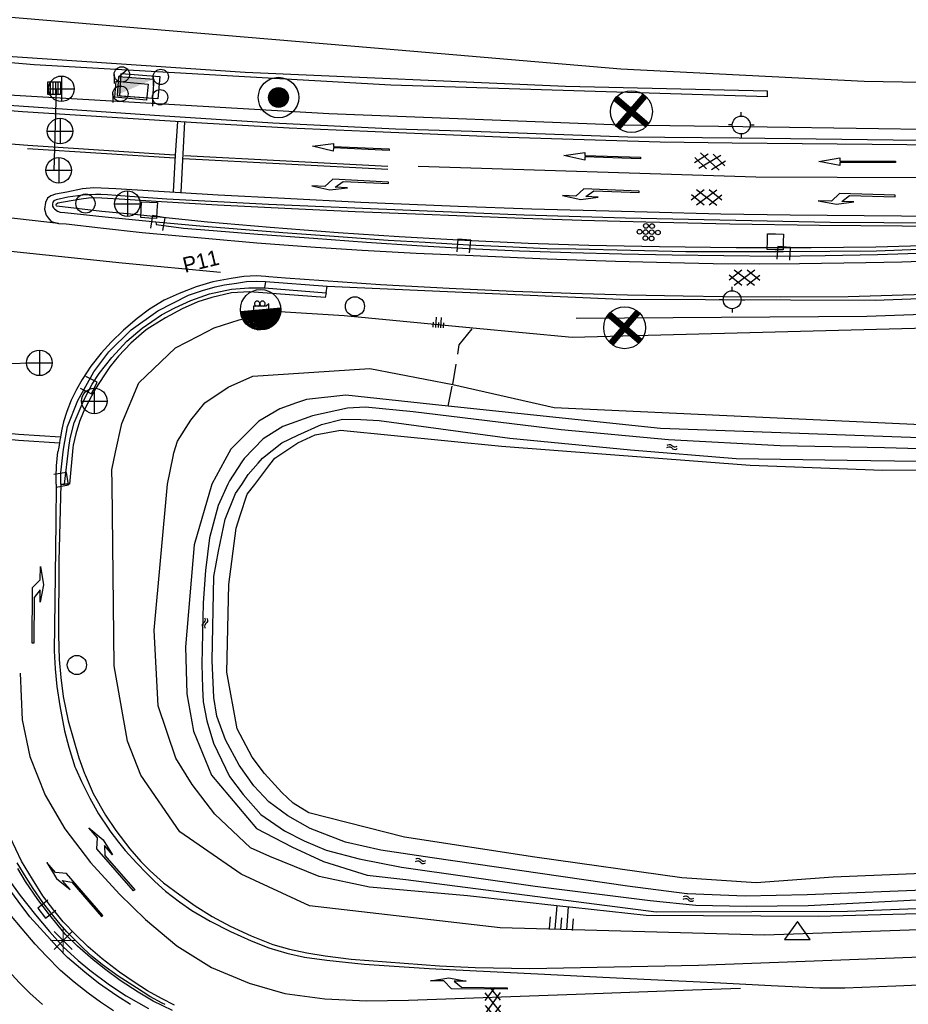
# Model space of a CAD drawing. Header units: metres. Extents: x 119757 to 244046, y 404148 to 811635.
# Tile 26 of 60: x 119801 to 119888, y 406786 to 406882. Entities that reach past the tile are written whole.
import ezdxf

# ---------------------------------------------------------------- set-up
doc = ezdxf.new("R2010")
doc.units = ezdxf.units.M
doc.linetypes.add('Houtwal', pattern=[3, 2, -1])
doc.layers.get('0').update_dxf_attribs({"linetype": 'CONTINUOUS'})
for name, color, linetype in [('2403', 7, 'CONTINUOUS'), ('4411', 7, 'CONTINUOUS'), ('4412', 7, 'CONTINUOUS'), ('4601', 172, 'CONTINUOUS'), ('4602', 7, 'CONTINUOUS'), ('B-AF-GELUID-GD', 124, 'CONTINUOUS'), ('B-AF-HOUT-GD', 74, 'Houtwal'), ('B-AS-HECT-GD', 9, 'CONTINUOUS'), ('B-BB-BORD-GD', 8, 'CONTINUOUS'), ('B-BW-SIGN-GD', 8, 'CONTINUOUS'), ('B-BW-WEGW-GD', 8, 'CONTINUOUS'), ('B-GL-RAIL-GD', 232, 'CONTINUOUS'), ('B-MK-BLOKLG-GD', 121, 'CONTINUOUS'), ('B-MK-DRIEH-GD', 121, 'CONTINUOUS'), ('B-MK-PIJL-GD', 121, 'CONTINUOUS'), ('B-MK-STRP-GD', 121, 'CONTINUOUS'), ('B-MK-STSTRP-GD', 121, 'CONTINUOUS'), ('B-OB-KAST-GD', 8, 'CONTINUOUS'), ('B-OB-OVER-GD', 8, 'CONTINUOUS'), ('B-OV-PAAL-GD', 63, 'CONTINUOUS'), ('B-TR-SLOO-GD', 142, 'CONTINUOUS'), ('B-TR-TALB-GD', 72, 'CONTINUOUS'), ('B-TR-TALO-GD', 72, 'CONTINUOUS'), ('B-VH-BNDH-GD', 13, 'CONTINUOUS'), ('B-VH-GOOT-GD', 13, 'CONTINUOUS'), ('B-VH-HFDR-GD', 13, 'CONTINUOUS'), ('B-VH-OVRG-GD', 13, 'CONTINUOUS'), ('B-VH-WEGN-GD', 13, 'CONTINUOUS'), ('B-VR-MAIB-GD', 214, 'CONTINUOUS'), ('B-WT-KOLK-GD', 213, 'CONTINUOUS'), ('L-AR-BLOCKS-GD', 8, 'CONTINUOUS'), ('L-AR-SYMB-GD', 8, 'CONTINUOUS'), ('n-ov-arma-pr', 1, 'CONTINUOUS'), ('OVL HOH afstanden', 1, 'CONTINUOUS'), ('OVL Kabel', 3, 'DIAMETER_10'), ('OVL Lichtpunt', 1, 'CONTINUOUS'), ('OVL Lichtpuntinformatie', 1, 'CONTINUOUS'), ('OVL Voedingskast', 3, 'CONTINUOUS')]:
    doc.layers.add(name, color=color, linetype=linetype)
doc.linetypes.add('DIAMETER_10', pattern='A,12.7,-5.08,["4x10mm2",Standard,S=1,R=0,X=-5,Y=-0.5],-2', length=19.78)

# ---------------------------------------------------------------- blocks, each defined once
blk = doc.blocks.new('1220')
at = {"flags": 128}
blk.add_lwpolyline([(0, 0), (0, 0.075), (5.45, 0.075), (6.2, -0.675), (7.5, -0.675), (5.7, -0.975), (4, -0.675), (5.2, -0.675), (4.45, -0.075), (0, -0.075)], close=True, dxfattribs=at)
blk = doc.blocks.new('GV6', base_point=(119758.78532, 404407.573336))
at = {"layer": '4411'}
for points in [[(119758.78532, 404407.542086, 0), (119758.94157, 404407.667086, 0)], [(119758.84782, 404407.479586, 0), (119759.09782, 404407.667086, 0)], [(119758.84782, 404407.667086, 0), (119759.09782, 404407.479586, 0)], [(119759.00407, 404407.667086, 0), (119759.16032, 404407.542086, 0)], [(119758.78532, 404407.604586, 0), (119758.94157, 404407.479586, 0)], [(119759.00407, 404407.479586, 0), (119759.16032, 404407.604586, 0)]]:
    blk.add_polyline3d(points, dxfattribs=at)
blk = doc.blocks.new('WATER', base_point=(119758.78532, 404407.573336))
at = {"layer": '4601'}
for points in [[(119758.28532, 404407.723336, 0), (119758.34782, 404407.785836, 0), (119758.47282, 404407.848336, 0), (119758.59782, 404407.848336, 0), (119758.72282, 404407.785836, 0), (119758.78532, 404407.723336, 0), (119758.84782, 404407.660836, 0), (119758.97282, 404407.598336, 0), (119759.09782, 404407.598336, 0), (119759.22282, 404407.660836, 0), (119759.28532, 404407.723336, 0)], [(119758.28532, 404407.423336, 0), (119758.34782, 404407.485836, 0), (119758.47282, 404407.548336, 0), (119758.59782, 404407.548336, 0), (119758.72282, 404407.485836, 0), (119758.78532, 404407.423336, 0), (119758.84782, 404407.360836, 0), (119758.97282, 404407.298336, 0), (119759.09782, 404407.298336, 0), (119759.22282, 404407.360836, 0), (119759.28532, 404407.423336, 0)]]:
    blk.add_polyline3d(points, dxfattribs=at)
blk = doc.blocks.new('2501')
at = {"flags": 128}
for points in [[(0.001, 0.499), (0.001, -0.001), (0.001, -0.501)], [(-0.499, -0.001), (0.001, -0.001), (0.501, -0.001)]]:
    blk.add_lwpolyline(points, dxfattribs=at)
blk.add_circle((0.001, -0.001), 0.5)
blk = doc.blocks.new('3604')
at = {"flags": 128}
blk.add_lwpolyline([(-0.25, 0.25), (-0.25, -0.25), (0.25, -0.25), (0.25, 0.25)], dxfattribs=at)
blk = doc.blocks.new('1221')
at = {"flags": 128}
blk.add_lwpolyline([(0, 0), (0, -0.075), (5.45, -0.075), (6.2, 0.675), (7.5, 0.675), (5.7, 0.975), (4, 0.675), (5.2, 0.675), (4.45, 0.075), (0, 0.075)], close=True, dxfattribs=at)
blk = doc.blocks.new('2401')
blk.add_circle((0.001, -0.001), 0.375)
blk = doc.blocks.new('2701')
at = {"lineweight": 0}
for q in [(0.001, 0.497), (-0.353, 0.351), (0.355, 0.351), (-0.499, -0.003), (-0.352, -0.356), (0.501, -0.003), (0.001, -0.503), (0.355, -0.356)]:
    blk.add_line((0.001, -0.003), q, dxfattribs=at)
blk = doc.blocks.new('3001')
blk.add_line((-0.3, 0), (-0.3, -0.35))
blk.add_circle((0, 0), 0.3)
blk = doc.blocks.new('2810')
at = {"flags": 128}
blk.add_lwpolyline([(-0.625, -0.313), (-0.625, 0.313), (0.625, 0.313), (0.625, -0.313)], close=True, dxfattribs=at)
blk = doc.blocks.new('TALUD', base_point=(119758.78532, 404407.573336))
at = {"layer": '4602'}
for points in [[(119758.28532, 404408.073336, 0), (119758.78532, 404408.073336, 0)], [(119758.28532, 404407.823336, 0), (119759.28532, 404407.823336, 0)], [(119758.28532, 404407.573336, 0), (119758.78532, 404407.573336, 0)], [(119758.28532, 404407.323336, 0), (119759.28532, 404407.323336, 0)], [(119758.28532, 404407.073336, 0), (119758.78532, 404407.073336, 0)]]:
    blk.add_polyline3d(points, dxfattribs=at)
blk = doc.blocks.new('3602')
at = {"flags": 128}
blk.add_lwpolyline([(-0.31, 0.001), (-0.31, 0.311), (0, 0.311), (0.31, 0.311), (0.31, 0.001), (0.31, -0.309), (0, -0.309), (-0.31, -0.309)], close=True, dxfattribs=at)
blk = doc.blocks.new('1219')
at = {"flags": 128}
blk.add_lwpolyline([(0, 0), (0, 0.075), (5.45, 0.075), (5.45, 0.375), (7.5, 0), (5.45, -0.375), (5.45, -0.075), (0, -0.075)], close=True, dxfattribs=at)
blk = doc.blocks.new('2502')
for p, q in [((-0.25, 0.15), (0.25, 0.15)), ((-0.25, 0.05), (0.25, 0.05)), ((-0.25, -0.05), (0.25, -0.05)), ((-0.25, -0.15), (0.25, -0.15))]:
    blk.add_line(p, q)
at = {"flags": 128}
blk.add_lwpolyline([(-0.25, -0.25), (-0.25, -0.15), (-0.25, -0.05), (-0.25, 0.05), (-0.25, 0.15), (-0.25, 0.25), (0.25, 0.25), (0.25, 0.15), (0.25, 0.05), (0.25, -0.05), (0.25, -0.15), (0.25, -0.25)], close=True, dxfattribs=at)
blk = doc.blocks.new('2301')
at = {"flags": 128}
blk.add_lwpolyline([(-0.502, -0.271), (0.498, -0.271), (-0.002, 0.429), (-0.502, -0.271)], dxfattribs=at)
blk = doc.blocks.new('GV6-4412', base_point=(119758.533414, 404407.573336))
at = {"layer": '4412'}
for centre in [(119758.63465, 404407.647829), (119758.70965, 404407.647829), (119758.55965, 404407.572829), (119758.634989, 404407.57175), (119758.70965, 404407.572829), (119758.78469, 404407.572822), (119758.63465, 404407.497829), (119758.70965, 404407.497829)]:
    blk.add_circle(centre, 0.028585, dxfattribs=at)
blk = doc.blocks.new('2201')
at = {"flags": 128}
for points in [[(0, 0.35), (0, 0.35), (0, 0.5)], [(-0.35, 0), (-0.35, 0), (-0.5, 0)], [(0.35, 0.002), (0.35, 0), (0.5, 0)], [(0, -0.35), (0, -0.35), (0, -0.5)]]:
    blk.add_lwpolyline(points, dxfattribs=at)
at = {"linetype": 'Continuous'}
blk.add_circle((0, 0), 0.35, dxfattribs=at)
blk = doc.blocks.new('2202')
for p, q in [((0, 0.35), (0, 0.5)), ((-0.35, 0.001), (-0.5, 0)), ((0.35, -0.001), (0.5, 0)), ((0, -0.35), (0, -0.5))]:
    blk.add_line(p, q)
blk.add_circle((0, 0), 0.35)
blk = doc.blocks.new('2403', base_point=(120144.205475, 404936.203))
at = {"layer": '2403'}
blk.add_polyline3d([(120144.305475, 404935.903, 0), (120144.305475, 404936.103, 0), (120144.405475, 404936.103, 0), (120144.505475, 404936.003, 0), (120144.505475, 404936.403, 0), (120144.405475, 404936.303, 0), (120144.203785, 404936.303, 0), (120143.905475, 404936.303, 0), (120143.905475, 404936.103, 0), (120144.205475, 404936.103, 0), (120144.205475, 404935.903, 0)], close=True, dxfattribs=at)
for centre in [(120144.051867, 404936.396738), (120144.25463, 404936.396738)]:
    blk.add_arc(centre, 0.10664, 298.476383, 241.523617, dxfattribs=at)
blk = doc.blocks.new('OV_MASTC')
at = {"layer": 'n-ov-arma-pr'}
for p, q in [((-0.07, 0.732), (-0.054, -0.733)), ((-0.039, 0.734), (-0.023, -0.734)), ((0, -0.734), (-0.008, 0.735)), ((0.031, -0.734), (0.023, 0.734)), ((0.062, -0.732), (0.054, 0.733)), ((0.093, -0.728), (0.085, 0.73)), ((-0.717, 0.174), (-0.713, -0.189)), ((-0.687, 0.269), (-0.681, -0.284)), ((-0.657, 0.336), (-0.649, -0.35)), ((-0.626, 0.389), (-0.617, -0.403)), ((-0.596, 0.435), (-0.586, -0.447)), ((-0.565, 0.474), (-0.554, -0.486)), ((-0.534, 0.508), (-0.523, -0.519)), ((-0.504, 0.538), (-0.491, -0.549)), ((-0.473, 0.565), (-0.46, -0.575)), ((-0.442, 0.589), (-0.429, -0.599)), ((-0.411, 0.611), (-0.397, -0.62)), ((-0.38, 0.631), (-0.366, -0.639)), ((-0.349, 0.648), (-0.335, -0.655)), ((-0.318, 0.664), (-0.303, -0.67)), ((-0.287, 0.677), (-0.272, -0.683)), ((-0.257, 0.69), (-0.241, -0.695)), ((-0.226, 0.7), (-0.21, -0.705)), ((-0.195, 0.709), (-0.179, -0.713)), ((-0.164, 0.717), (-0.147, -0.72)), ((-0.133, 0.723), (-0.116, -0.726)), ((-0.101, 0.728), (-0.085, -0.73)), ((0.124, -0.724), (0.116, 0.725)), ((0.155, -0.718), (0.147, 0.72)), ((0.186, -0.71), (0.178, 0.712)), ((0.217, -0.701), (0.21, 0.704)), ((0.249, -0.691), (0.241, 0.694)), ((0.28, -0.679), (0.272, 0.682)), ((0.311, -0.665), (0.303, 0.669)), ((0.342, -0.65), (0.334, 0.654)), ((0.373, -0.632), (0.365, 0.637)), ((0.404, -0.613), (0.397, 0.618)), ((0.435, -0.592), (0.428, 0.597)), ((0.465, -0.567), (0.459, 0.573)), ((0.496, -0.541), (0.49, 0.546)), ((0.527, -0.51), (0.522, 0.517)), ((0.558, -0.476), (0.553, 0.483)), ((0.589, -0.438), (0.584, 0.445)), ((0.62, -0.393), (0.615, 0.4)), ((0.651, -0.339), (0.647, 0.347)), ((0.681, -0.272), (0.678, 0.28)), ((0.712, -0.177), (0.71, 0.186))]:
    blk.add_line(p, q, dxfattribs=at)
for centre, radius in [((0, 0), 1.5), ((-0.001, 0), 0.734)]:
    blk.add_circle(centre, radius, dxfattribs=at)
blk = doc.blocks.new('OV_MASTB')
at = {"layer": 'n-ov-arma-pr'}
for p, q in [((0.001, -1.5), (-0.015, 1.5)), ((0.065, -1.499), (0.048, 1.499)), ((0.128, -1.495), (0.112, 1.496)), ((0.192, -1.488), (0.175, 1.49)), ((0.255, -1.478), (0.239, 1.481)), ((0.319, -1.466), (0.302, 1.469)), ((0.382, -1.451), (0.366, 1.455)), ((0.446, -1.432), (0.429, 1.437)), ((0.509, -1.411), (0.493, 1.417)), ((0.572, -1.387), (0.557, 1.393)), ((0.636, -1.359), (0.62, 1.366)), ((0.699, -1.327), (0.684, 1.335)), ((0.762, -1.292), (0.748, 1.3)), ((0.826, -1.252), (0.811, 1.262)), ((0.889, -1.208), (0.875, 1.218)), ((0.952, -1.159), (0.939, 1.17)), ((1.015, -1.104), (1.003, 1.116)), ((1.078, -1.043), (1.067, 1.055)), ((1.141, -0.973), (1.13, 0.986)), ((1.205, -0.894), (1.194, 0.907)), ((1.268, -0.802), (1.258, 0.816)), ((1.33, -0.693), (1.323, 0.708)), ((1.393, -0.556), (1.387, 0.572)), ((1.456, -0.363), (1.451, 0.379))]:
    blk.add_line(p, q, dxfattribs=at)
blk.add_circle((0, 0), 1.5, dxfattribs=at)
blk = doc.blocks.new('OV_MAST VERW')
at = {"layer": 'n-ov-arma-pr'}
for p, q in [((-1.246, 0.825), (1.03, -1.097)), ((-1.208, 0.879), (1.072, -1.056)), ((-1.172, 0.928), (1.115, -1.011)), ((-1.136, 0.971), (1.15, -0.971)), ((-1.1, -1.012), (0.843, 1.246)), ((-1.094, 1.018), (1.184, -0.929)), ((-1.057, -1.057), (0.89, 1.212)), ((-1.053, 1.062), (1.222, -0.88)), ((-1.014, -1.098), (0.94, 1.175)), ((-1.008, 1.105), (1.255, -0.832)), ((-0.967, -1.141), (0.981, 1.141)), ((-0.924, -1.176), (1.021, 1.105)), ((-0.876, -1.213), (1.066, 1.062)), ((-0.822, -1.25), (1.107, 1.02))]:
    blk.add_line(p, q, dxfattribs=at)
blk.add_circle((0.007, 0), 1.5, dxfattribs=at)

msp = doc.modelspace()

# ---------------------------------------------------------------- hatches: boundary and pattern name
at = {"layer": 'OVL Voedingskast', "linetype": 'Continuous', "ltscale": 10}
msp.add_hatch(color=3, dxfattribs=at).paths.add_polyline_path([(119811.002, 406876.656), (119810.866, 406874.808), (119814.495, 406876.398)])

# ---------------------------------------------------------------- linework, layer by layer
at = {"layer": 'B-AF-GELUID-GD'}
for points in [[(119874.557, 406874.648), (119874.565, 406875.203), (119854.81, 406875.666), (119823.453, 406877.046), (119791.463, 406879.185), (119760.924, 406881.898)], [(119874.557, 406874.648), (119837.693, 406875.811), (119802.802, 406877.789), (119780.809, 406879.682), (119772.759, 406880.411), (119760.907, 406881.484)]]:
    msp.add_lwpolyline(points, dxfattribs=at)
at = {"layer": 'B-AF-HOUT-GD'}
msp.add_lwpolyline([(119843.317, 406844.382), (119843.759, 406846.507), (119844.404, 406850.39), (119845.732, 406852.057)], dxfattribs=at)
at = {"layer": 'B-BW-SIGN-GD'}
for points in [[(119804.951, 406875.373), (119804.719, 406867.402)], [(119803.323, 406848.62), (119799.574, 406848.505), (119795.344, 406848.375)]]:
    msp.add_lwpolyline(points, dxfattribs=at)
at = {"layer": 'B-GL-RAIL-GD'}
for points in [[(119772.356, 406877.194), (119798.601, 406874.935), (119831.644, 406873.017), (119860.231, 406871.921), (119874.516, 406871.716)], [(119874.516, 406871.716), (119891.939, 406871.467), (119926.353, 406871.713), (119953.477, 406872.34), (119979.463, 406873.069), (120009.119, 406873.95), (120022.084, 406874.505), (120030.285, 406874.813)], [(119855.851, 406852.996), (119884.287, 406853.196), (119906.921, 406854.015), (119922.916, 406855.133), (119942.813, 406857.071), (119969.534, 406860.243), (119995.853, 406862.828), (119999.833, 406863.267), (120014.415, 406864.219), (120028.085, 406864.927)]]:
    msp.add_lwpolyline(points, dxfattribs=at)
at = {"layer": 'B-MK-BLOKLG-GD'}
for points in [[(119840.371, 406867.855), (119873.413, 406866.831), (119913.25, 406866.674), (119937.252, 406867.131)], [(119801.453, 406818.231), (119801.649, 406813.671), (119802.385, 406810.092), (119803.892, 406806.31), (119805.825, 406803.004), (119808.306, 406799.731), (119811.161, 406796.626), (119813.702, 406794.148), (119816.756, 406791.559), (119820.171, 406789.452), (119823.842, 406787.9), (119827.323, 406786.894), (119831.24, 406786.365), (119835.319, 406786.173), (119839.435, 406786.23), (119855.849, 406786.816), (119867.217, 406787.249), (119871.92, 406787.422)]]:
    msp.add_lwpolyline(points, dxfattribs=at)
at = {"layer": 'B-MK-DRIEH-GD'}
msp.add_lwpolyline([(119796.456, 406859.98), (119811.42, 406858.419), (119821.05, 406857.494)], dxfattribs=at)
at = {"layer": 'B-MK-STRP-GD'}
for points in [[(119772.153, 406875.576), (119777.612, 406875.117), (119801.681, 406873.228), (119819.213, 406872.099), (119827.745, 406871.622), (119835.423, 406871.287), (119849.176, 406870.722), (119864.053, 406870.235), (119871.12, 406870.156), (119901.893, 406869.872), (119922.801, 406870.016), (119934.93, 406870.27), (119954.066, 406870.877), (119983.257, 406871.989), (120009.119, 406872.941), (120019.643, 406873.313)], [(119786.389, 406871.162), (119802.182, 406869.912)], [(119816.561, 406868.643), (119802.162, 406869.571)], [(119802.182, 406869.912), (119816.539, 406868.978)], [(119837.426, 406867.549), (119817.398, 406868.59)], [(119817.508, 406868.91), (119837.427, 406867.856)], [(119894.902, 406862.919), (119876.777, 406863.069), (119870.012, 406863.179), (119862.791, 406863.38), (119851.5, 406863.676), (119844.293, 406863.927), (119834.78, 406864.323), (119827.29, 406864.705), (119820.827, 406865.029), (119810.814, 406865.652), (119808.634, 406865.745), (119807.525, 406865.636), (119806.019, 406865.333), (119804.883, 406865.128), (119804.449, 406864.952), (119804.125, 406864.724), (119803.905, 406864.312), (119803.835, 406863.663), (119803.971, 406863.085), (119804.176, 406862.805), (119804.47, 406862.45), (119805.193, 406862.263), (119805.941, 406862.21), (119809.29, 406861.823), (119813.379, 406861.374), (119819.55, 406860.81), (119824.597, 406860.372), (119830.334, 406859.936), (119834.914, 406859.649), (119840.198, 406859.366), (119845.769, 406859.121), (119853.008, 406858.811), (119859.687, 406858.582), (119865.033, 406858.424), (119869.246, 406858.338), (119873.775, 406858.318), (119877.696, 406858.334), (119884.189, 406858.441), (119887.714, 406858.521), (119892.246, 406858.654)], [(119805.193, 406862.263), (119788.555, 406864.146)], [(119894.326, 406855.452), (119887.833, 406855.227), (119882.466, 406855.088), (119875.869, 406855.037), (119870.262, 406855.084), (119866.301, 406855.148), (119860.877, 406855.25), (119855.315, 406855.405), (119849.667, 406855.598), (119843.42, 406855.889), (119836.703, 406856.264), (119831.115, 406856.647), (119827.408, 406856.921), (119825.786, 406857.035), (119825.491, 406857.055), (119824.571, 406857.119), (119823.327, 406857.067), (119822.074, 406856.875), (119820.291, 406856.542), (119818.67, 406856.072), (119817.007, 406855.413), (119815.532, 406854.745), (119814.087, 406853.884), (119812.881, 406852.971), (119811.544, 406851.815), (119810.349, 406850.635), (119809.359, 406849.56), (119808.358, 406848.285), (119807.503, 406846.989), (119806.963, 406846.013), (119806.443, 406844.96), (119806.01, 406843.867), (119805.688, 406842.831), (119805.494, 406841.958), (119805.375, 406841.341), (119805.32, 406841.06), (119805.275, 406840.778), (119805.209, 406840.37), (119805.133, 406839.902)], [(119804.955, 406836.753), (119804.975, 406837.453), (119804.999, 406838.526), (119805.133, 406839.902)], [(119787.733, 406836.778), (119788.046, 406834.67), (119788.329, 406831.702), (119788.629, 406827.726), (119788.843, 406822.493), (119789.066, 406817.262), (119789.475, 406812.691), (119789.868, 406809.714), (119790.254, 406807.841), (119790.925, 406805.277), (119791.585, 406803.435), (119792.523, 406801.117), (119793.283, 406799.49), (119794.321, 406797.464), (119795.396, 406795.585), (119796.442, 406793.98), (119798.294, 406791.492), (119799.624, 406789.876), (119801.334, 406787.983), (119802.396, 406786.91), (119803.618, 406785.814)], [(119810.571, 406785.208), (119809.316, 406786.059), (119808.079, 406786.942), (119806.719, 406788.003), (119805.39, 406789.157), (119803.978, 406790.589), (119802.907, 406791.725), (119801.627, 406793.212), (119800.432, 406794.674), (119797.752, 406798.636), (119796.698, 406800.316), (119795.866, 406801.942), (119795.238, 406803.408), (119794.601, 406805.075), (119794.109, 406806.629), (119793.7, 406808.39), (119793.398, 406809.737), (119793.169, 406811.71), (119792.883, 406814.127), (119792.661, 406816.718), (119792.511, 406820.009), (119792.331, 406825.902), (119792.331, 406832.328), (119792.332, 406836.771)], [(119804.955, 406836.753), (119804.927, 406833.026), (119804.846, 406825.279), (119804.774, 406820.436), (119804.855, 406818.654), (119805.014, 406816.945), (119805.324, 406815.035), (119805.762, 406812.614), (119806.215, 406810.996), (119806.805, 406809.087), (119806.902, 406808.886), (119807.426, 406807.629), (119808.243, 406806.004), (119809.098, 406804.475), (119810.127, 406802.99), (119810.215, 406802.825), (119811.056, 406801.7), (119811.707, 406800.902), (119812.842, 406799.648), (119813.787, 406798.657), (119814.627, 406797.845), (119815.673, 406796.917), (119817.019, 406795.86), (119818.233, 406795.002), (119820.018, 406793.976), (119822.015, 406792.965), (119824.038, 406792.058), (119825.774, 406791.351), (119827.523, 406790.842), (119829.273, 406790.462), (119831.46, 406790.147), (119835.104, 406789.754), (119841.446, 406789.34), (119852.754, 406788.793), (119858.455, 406788.495), (119863.155, 406788.276), (119869.349, 406787.974), (119874.925, 406787.676), (119879.691, 406787.449), (119882.129, 406787.462), (119887.127, 406787.647), (119897.919, 406788.105)], [(119816.553, 406785.748), (119815.283, 406786.42), (119813.897, 406787.152), (119812.601, 406787.989), (119811.169, 406788.989), (119809.479, 406790.292), (119808.107, 406791.459), (119806.848, 406792.673), (119805.656, 406793.924), (119804.746, 406795.055), (119803.662, 406796.439), (119802.632, 406798.071), (119801.561, 406799.856), (119800.458, 406802.181)]]:
    msp.add_lwpolyline(points, dxfattribs=at)
at = {"layer": 'B-MK-STSTRP-GD'}
for points in [[(119816.431, 406865.348), (119816.626, 406868.932), (119816.873, 406872.25)], [(119817.523, 406872.208), (119817.151, 406865.31)], [(119797.218, 406841.323), (119800.964, 406841.07), (119801.289, 406841.048), (119805.275, 406840.778)], [(119805.375, 406841.341), (119801.287, 406841.612), (119800.962, 406841.634), (119797.221, 406841.883)]]:
    msp.add_lwpolyline(points, dxfattribs=at)
at = {"layer": 'B-TR-SLOO-GD'}
for points in [[(120028.521, 406850.899), (120025.361, 406850.846), (119986.019, 406848.731), (119958.956, 406845.154), (119928.806, 406842.171), (119895.799, 406841.063), (119864.085, 406842.178), (119843.317, 406844.382), (119841.781, 406844.545), (119833.308, 406845.468), (119829.463, 406845.034), (119828.464, 406844.701), (119826.834, 406844.111), (119824.786, 406842.921), (119822.042, 406840.178), (119821.466, 406839.098), (119820.203, 406836.732)], [(119823.116, 406836.727), (119823.762, 406837.695), (119824.729, 406838.809), (119825.156, 406839.3), (119827.031, 406840.792), (119828.61, 406841.529), (119830.915, 406842.592), (119832.981, 406843.105), (119834.761, 406843.085), (119836.575, 406842.969), (119849.342, 406841.236), (119861.158, 406840.089), (119871.492, 406839.262), (119882.346, 406839.078), (119898.527, 406838.874), (119910.334, 406839.253), (119925.18, 406839.684), (119937.053, 406840.592), (119947.895, 406841.501), (119958.898, 406842.931), (119975.056, 406845.044), (120001.274, 406847.487), (120013.468, 406848.097), (120028.612, 406847.949)], [(119824.387, 406836.726), (119825.884, 406838.673), (119826.358, 406839.29), (119828.615, 406840.795), (119830.318, 406841.582), (119832.792, 406842.037), (119848.542, 406840.468), (119872.856, 406838.598), (119885.837, 406838.113), (119910.261, 406838.17), (119935.358, 406839.259), (119958.496, 406841.571), (119983.162, 406844.894), (119998.769, 406846.451), (120024.952, 406847.104), (120028.645, 406846.864)], [(119898.644, 406839.95), (119886.004, 406840.292), (119875.81, 406840.493), (119864.87, 406841.084), (119854.359, 406842.063), (119839.894, 406843.808), (119835.222, 406844.296), (119833.468, 406844.185), (119830.039, 406843.426), (119827.152, 406842.387), (119825.223, 406841.183), (119823.347, 406839.269), (119823.121, 406838.92), (119821.927, 406837.074), (119821.77, 406836.729)], [(119820.203, 406836.732), (119818.45, 406830.823), (119817.612, 406820.824), (119817.747, 406816.222), (119818.416, 406812.578), (119820.15, 406808.249), (119824.564, 406803.038), (119828.018, 406801.237), (119831.107, 406799.825), (119835.394, 406798.48), (119839.17, 406798.061), (119863.654, 406794.883), (119882.4, 406794.946), (119920.356, 406796.405)], [(119821.77, 406836.729), (119820.823, 406834.656), (119819.954, 406831.5), (119819.586, 406828.284), (119819.349, 406825.137), (119819.222, 406819.139), (119819.296, 406816.776), (119819.353, 406815.44), (119819.715, 406813.593), (119820.341, 406811.409), (119821.93, 406808.118), (119823.264, 406806.355), (119825.003, 406804.403), (119827.294, 406802.825), (119829.232, 406801.835), (119831.391, 406800.911), (119834.609, 406800.069), (119838.762, 406799.268), (119851.844, 406797.402), (119863.095, 406795.991), (119867.56, 406795.552), (119872.468, 406795.44), (119878.546, 406795.511), (119891.043, 406796.173)], [(119891.387, 406797.078), (119878.452, 406796.559), (119872.381, 406796.433), (119866.738, 406796.654), (119866.683, 406796.654), (119860.852, 406797.399), (119841.768, 406800.182), (119836.734, 406800.928), (119833.275, 406801.689), (119829.82, 406803.029), (119827.616, 406804.283), (119825.77, 406805.644), (119824.317, 406807.215), (119822.854, 406809.254), (119821.526, 406811.725), (119820.683, 406814.028), (119820.374, 406815.859), (119820.216, 406819.476), (119820.401, 406827.697), (119820.846, 406830.176), (119821.509, 406833.326), (119822.511, 406835.821), (119823.116, 406836.727)], [(119895.286, 406798.876), (119880.99, 406798.264), (119873.447, 406797.741), (119866.17, 406798.221), (119851.814, 406800.248), (119839.061, 406802.195), (119829.689, 406804.588), (119828.168, 406805.511), (119827.046, 406806.552), (119825.337, 406808.419), (119824.13, 406810.026), (119822.668, 406812.796), (119821.655, 406818.347), (119821.842, 406826.919), (119822.578, 406832.427), (119822.963, 406833.675), (119823.649, 406835.764), (119824.387, 406836.726)]]:
    msp.add_lwpolyline(points, dxfattribs=at)
at = {"layer": 'B-TR-TALB-GD'}
for points in [[(119995.094, 406874.827), (119942.882, 406873.82), (119912.999, 406874.037), (119898.037, 406876.275), (119895.832, 406876.999), (119894.205, 406877.153), (119892.711, 406877.137), (119891.047, 406876.702), (119889.638, 406876.057), (119884.016, 406876.142), (119860.227, 406877.347), (119838.414, 406879.216), (119798.998, 406882.562), (119773.016, 406885.665), (119772.072, 406885.777), (119761.132, 406886.879)], [(119810.427, 406836.745), (119810.41, 406838.156), (119810.784, 406839.873), (119811.394, 406842.671), (119813.044, 406846.661), (119816.625, 406850.078), (119818.906, 406851.258), (119820.429, 406852.046), (119822.881, 406852.82), (119826.34, 406853.679), (119833.129, 406853.244), (119845.732, 406852.057), (119855.438, 406851.142), (119913.762, 406852.658), (119924.375, 406853.419), (119937.684, 406854.372), (119973.968, 406858.98), (120005.839, 406861.719), (120027.202, 406863.516), (120027.547, 406863.581), (120027.859, 406863.813), (120028.106, 406864.361)], [(120024.949, 406812.439), (120011.98, 406802.457), (119999.979, 406798.578), (119985.66, 406796.863), (119965.693, 406795.832), (119932.095, 406794.625), (119902.654, 406793.591), (119874.268, 406792.606), (119854.354, 406793.168), (119848.399, 406793.336), (119829.76, 406795.481), (119823.058, 406798.569), (119817.058, 406802.703), (119813.251, 406808.253), (119811.954, 406811.584), (119810.64, 406818.977), (119810.427, 406836.745)]]:
    msp.add_lwpolyline(points, dxfattribs=at)
at = {"layer": 'B-TR-TALO-GD'}
for points in [[(119815.845, 406836.738), (119816.395, 406839.451), (119816.471, 406839.823), (119816.827, 406840.964), (119818.143, 406843.018), (119819.501, 406844.706), (119821.803, 406846.232), (119824.191, 406847.325), (119835.662, 406848.05), (119843.759, 406846.507), (119853.69, 406844.261), (119894.52, 406842.353), (119929.577, 406843.531), (119963.185, 406847.168), (119993.88, 406850.687), (120024.294, 406852.244), (120028.472, 406852.486)], [(120024.949, 406812.439), (120020.337, 406809.863), (120014.148, 406805.468), (120007.313, 406801.945), (120000.011, 406799.887), (119997.493, 406799.095), (119982.971, 406797.509), (119950.551, 406796.619), (119918.545, 406795.464), (119879.525, 406794.429), (119862.703, 406794.526), (119855.516, 406795.316), (119854.54, 406795.423), (119845.195, 406796.452), (119835.626, 406797.286), (119830.692, 406798.343), (119825.859, 406800.298), (119823.989, 406801.166), (119820.474, 406804.432), (119818.281, 406807.357), (119816.662, 406809.925), (119814.957, 406815.049), (119814.55, 406822.441), (119815.845, 406836.738)]]:
    msp.add_lwpolyline(points, dxfattribs=at)
at = {"layer": 'B-VH-BNDH-GD'}
for points in [[(119891.946, 406860.124), (119885.169, 406859.944), (119878.827, 406859.885), (119871.491, 406859.868), (119864.002, 406859.969), (119857.087, 406860.113), (119851.131, 406860.286), (119844.96, 406860.579), (119838.525, 406860.944), (119832.56, 406861.35), (119825.913, 406861.877), (119819.757, 406862.401), (119812.606, 406863.128), (119809.446, 406863.427), (119805.036, 406863.959), (119804.995, 406863.99), (119804.947, 406864.063), (119804.951, 406864.124), (119804.989, 406864.189), (119805.117, 406864.281), (119806.425, 406864.522), (119807.413, 406864.687), (119808.112, 406864.785), (119808.631, 406864.791), (119809.425, 406864.778), (119811.668, 406864.638), (119815.269, 406864.425), (119820.736, 406864.095), (119827.982, 406863.711), (119834.212, 406863.441), (119840.126, 406863.194), (119844.992, 406863.013), (119850.648, 406862.788), (119856.394, 406862.583), (119862.645, 406862.433), (119870.873, 406862.227), (119879.648, 406862.093), (119887.742, 406862.032), (119899.092, 406861.912)], [(119831.384, 406855.485), (119831.281, 406855.003), (119823.889, 406855.561), (119822.117, 406855.456), (119820.183, 406855.013), (119818.829, 406854.575), (119817.293, 406853.92), (119815.672, 406853.037), (119814.396, 406852.253), (119813.866, 406851.9), (119813.559, 406851.696), (119812.273, 406850.537), (119811.048, 406849.27), (119810.211, 406848.237), (119809.62, 406847.352), (119808.86, 406846.138), (119807.974, 406844.515), (119807.614, 406843.774), (119807.26, 406842.888), (119806.886, 406841.664), (119806.611, 406840.57), (119806.586, 406840.292), (119806.267, 406836.751), (119805.783, 406836.752)], [(119794.096, 406836.769), (119794.099, 406831.855), (119794.038, 406826.839), (119794.086, 406821.758), (119794.127, 406818.053), (119794.246, 406815.494), (119794.447, 406813.87), (119794.882, 406811.378), (119795.49, 406808.667), (119795.923, 406807.083), (119796.657, 406805.224), (119797.367, 406803.554), (119798.292, 406801.584), (119799.105, 406800.056), (119800.329, 406798.026), (119801.453, 406796.489), (119802.929, 406794.592), (119804.315, 406792.95), (119805.662, 406791.455), (119807.128, 406790.138), (119808.267, 406789.189), (119810.175, 406787.755), (119811.8, 406786.651), (119814.005, 406785.41)], [(119816.329, 406785.223), (119814.469, 406786.145), (119812.982, 406787.026), (119811.226, 406788.182), (119809.817, 406789.201), (119808.572, 406790.203), (119807.061, 406791.52), (119805.885, 406792.659), (119805.15, 406793.562), (119804.203, 406794.717), (119803.184, 406796.097), (119801.966, 406797.844), (119801.209, 406799.137)]]:
    msp.add_lwpolyline(points, dxfattribs=at)
at = {"layer": 'B-VH-GOOT-GD'}
for points in [[(119814.714, 406862.408), (119816.147, 406862.294), (119819.036, 406862.018), (119822.667, 406861.733), (119827.136, 406861.38), (119831.709, 406861.043), (119837.443, 406860.632), (119841.064, 406860.426), (119845.294, 406860.178), (119848.946, 406860.013), (119853.008, 406859.824), (119855.809, 406859.783), (119866.559, 406859.51), (119876.126, 406859.514), (119885.218, 406859.586), (119889.451, 406859.737)], [(119805.406, 406836.753), (119805.421, 406837.866), (119805.637, 406839.919), (119805.719, 406840.369), (119806.087, 406842.397), (119807.07, 406844.936), (119808.65, 406847.724), (119810.115, 406849.688), (119812.315, 406851.835), (119814.907, 406853.721), (119817.898, 406855.251), (119819.291, 406855.7), (119820.527, 406856.043), (119821.436, 406856.26), (119822.601, 406856.433), (119823.599, 406856.583), (119824.562, 406856.614), (119825.434, 406856.581)], [(119825.434, 406856.581), (119831.49, 406856.139)]]:
    msp.add_lwpolyline(points, dxfattribs=at)
at = {"layer": 'B-VH-HFDR-GD'}
for points in [[(120030.309, 406874.271), (120014.542, 406873.647), (119994.062, 406872.772), (119973.219, 406871.984), (119950.16, 406871.185), (119927.963, 406870.471), (119917.85, 406870.395), (119896.907, 406870.299), (119871.778, 406870.599), (119860.908, 406870.721), (119845.661, 406871.253), (119838.176, 406871.506), (119826.167, 406872.082), (119815.057, 406872.803), (119789.421, 406874.545), (119772.209, 406876.021)], [(119825.362, 406855.972), (119831.384, 406855.485), (119831.49, 406856.139), (119860.19, 406854.845), (119885.115, 406854.741), (119909.276, 406855.661), (119924.211, 406856.848), (119933.158, 406857.559), (119950.336, 406859.413), (119967.738, 406861.632), (119983.97, 406863.353), (119996.692, 406864.516), (120012.508, 406865.637), (120030.665, 406866.192)], [(119901.736, 406862.219), (119880.686, 406862.367), (119860.674, 406862.768), (119850.752, 406863.08), (119835.735, 406863.696), (119825.74, 406864.132), (119815.79, 406864.644), (119810.786, 406864.998), (119809.996, 406865.058), (119809.324, 406865.09), (119808.801, 406865.097), (119808.162, 406865.062), (119807.58, 406865.035), (119806.098, 406864.835), (119804.959, 406864.566), (119804.718, 406864.484), (119804.641, 406864.357), (119804.588, 406864.149), (119804.594, 406863.94), (119804.688, 406863.79), (119804.803, 406863.691), (119805.079, 406863.458), (119805.341, 406863.377), (119805.812, 406863.319), (119809.759, 406862.899), (119814.714, 406862.408), (119814.755, 406862.165), (119817.411, 406861.813), (119820.339, 406861.558), (119824.702, 406861.228), (119830.133, 406860.831), (119835.337, 406860.444), (119840.243, 406860.095), (119845.284, 406859.817), (119850.286, 406859.595), (119855.318, 406859.42), (119860.304, 406859.286), (119865.238, 406859.176), (119870.276, 406859.133), (119875.348, 406859.068), (119880.222, 406859.115), (119885.315, 406859.229), (119890.3, 406859.378)], [(119825.434, 406856.581), (119825.362, 406855.972)]]:
    msp.add_lwpolyline(points, dxfattribs=at)
at = {"layer": 'B-VH-OVRG-GD'}
msp.add_lwpolyline([(119815.12, 406876.643), (119814.902, 406874.472), (119811.198, 406874.716), (119811.322, 406876.934)], close=True, dxfattribs=at)
at = {"layer": 'B-VH-WEGN-GD'}
for points in [[(119805.406, 406836.753), (119805.783, 406836.752), (119806.214, 406840.347), (119806.318, 406841.215), (119806.725, 406842.741), (119807.714, 406845.017), (119808.477, 406846.546), (119809.173, 406847.584), (119810.409, 406849.144), (119811.881, 406850.738), (119813.369, 406852.026), (119815.26, 406853.305), (119816.558, 406853.991), (119818.154, 406854.72), (119819.954, 406855.378), (119822.133, 406855.825), (119823.819, 406855.971), (119825.362, 406855.972)], [(119812.226, 406785.822), (119810.901, 406786.649), (119809.097, 406787.911), (119807.768, 406788.991), (119806.062, 406790.43), (119805.073, 406791.451), (119804.071, 406792.552), (119802.398, 406794.399), (119801.26, 406795.934), (119800.183, 406797.404), (119799.158, 406799.023), (119797.778, 406801.506), (119796.59, 406803.953), (119795.762, 406805.969), (119795.265, 406807.631), (119794.765, 406809.557), (119794.458, 406811.03), (119794.153, 406812.961), (119793.892, 406814.75), (119793.757, 406816.566), (119793.648, 406819.064), (119793.766, 406823.897), (119793.723, 406831.191), (119793.816, 406836.769)], [(119805.406, 406836.753), (119805.226, 406829.194), (119805.185, 406822), (119805.246, 406819.569), (119805.404, 406817.828), (119805.636, 406815.973), (119806.129, 406813.579), (119806.629, 406811.892), (119807.175, 406809.961), (119807.744, 406808.423), (119807.804, 406808.28), (119808.584, 406806.476), (119809.785, 406804.34), (119810.808, 406802.831), (119812.175, 406801.067), (119813.259, 406799.817), (119814.147, 406798.887), (119815.455, 406797.739), (119817.074, 406796.546), (119818.554, 406795.476), (119820.238, 406794.442), (119821.992, 406793.479), (119824.053, 406792.527), (119826.157, 406791.693), (119827.805, 406791.242), (119829.498, 406790.869), (119831.294, 406790.577), (119833.811, 406790.24), (119842.473, 406789.602), (119845.956, 406789.433), (119851.294, 406789.341), (119867.812, 406789.677), (119891.283, 406790.544)], [(119815.63, 406785.801), (119815.348, 406785.954), (119814.13, 406786.606), (119812.812, 406787.436), (119811.018, 406788.585), (119809.5, 406789.714), (119808.493, 406790.518), (119807.679, 406791.256), (119807.114, 406791.805), (119806.108, 406792.823), (119806.022, 406792.942), (119805.35, 406793.688), (119804.471, 406794.76), (119803.66, 406795.787), (119802.701, 406797.182), (119802.028, 406798.24), (119801.161, 406799.674)]]:
    msp.add_lwpolyline(points, dxfattribs=at)
at = {"layer": 'OVL Voedingskast', "color": 3, "linetype": 'Continuous', "ltscale": 10}
msp.add_line((119811.073, 406876.621), (119811.913, 406877.346), dxfattribs=at)
msp.add_lwpolyline([(119814.566, 406876.363), (119811.073, 406876.621), (119810.937, 406874.773), (119814.43, 406874.515)], close=True, dxfattribs=at)

# ---------------------------------------------------------------- block references
at = {"layer": '2403', "xscale": 2.5, "yscale": 2.5, "zscale": 2.5}
msp.add_blockref('2403', (119825.024, 406853.906), dxfattribs=at)
at = {"layer": 'B-AS-HECT-GD', "xscale": 2.5, "yscale": 2.5, "zscale": 2.5}
for name, p in [('2201', (119871.995, 406871.898)), ('2202', (119871.1, 406854.796))]:
    msp.add_blockref(name, p, dxfattribs=at)
at = {"layer": 'B-BB-BORD-GD', "xscale": 2.5, "yscale": 2.5, "zscale": 2.5}
for p in [(119807.823, 406864.216), (119834.193, 406854.154), (119806.984, 406819.051)]:
    msp.add_blockref('2401', p, dxfattribs=at)
at = {"layer": 'B-BW-WEGW-GD', "xscale": 2.5, "yscale": 2.5, "zscale": 2.5}
msp.add_blockref('2301', (119877.488, 406792.869), dxfattribs=at)
at = {"layer": 'B-MK-PIJL-GD'}
for name, p, rotation in [('1219', (119837.536, 406869.48), 177.440993), ('1219', (119862.138, 406868.663), 178.080189), ('1219', (119887.101, 406868.297), 179.83996), ('1221', (119837.487, 406866.235), 177.121627), ('1221', (119862.02, 406865.363), 177.760523), ('1221', (119887.044, 406864.956), 178.399979), ('1220', (119802.693, 406821.192), 89.599651), ('1220', (119812.588, 406797.003), 131.112052), ('1221', (119809.47, 406794.478), 130.869416), ('1220', (119849.087, 406787.378), 179.408046)]:
    msp.add_blockref(name, p, dxfattribs=dict(at, rotation=rotation))
at = {"layer": 'B-OB-KAST-GD', "xscale": 2.5, "yscale": 2.5, "zscale": 2.5, "rotation": 354.79108}
msp.add_blockref('2810', (119812.331, 406875.252), dxfattribs=at)
at = {"layer": 'B-OB-OVER-GD', "xscale": 2.5, "yscale": 2.5, "zscale": 2.5}
for p in [(119811.388, 406876.849), (119815.196, 406876.608), (119811.248, 406874.964), (119815.129, 406874.614)]:
    msp.add_blockref('3001', p, dxfattribs=at)
at = {"layer": 'B-OV-PAAL-GD', "xscale": 2.5, "yscale": 2.5, "zscale": 2.5}
msp.add_blockref('2701', (119805.642, 406792.084), dxfattribs=at)
at = {"layer": 'B-VR-MAIB-GD', "xscale": 2.5, "yscale": 2.5, "zscale": 2.5, "rotation": 269.999997}
msp.add_blockref('2502', (119804.757, 406875.498), dxfattribs=at)
at = {"layer": 'B-VR-MAIB-GD', "xscale": 2.5, "yscale": 2.5, "zscale": 2.5}
for p in [(119805.474, 406875.444), (119805.342, 406871.304), (119805.211, 406867.464), (119811.93, 406864.199), (119803.323, 406848.62), (119808.694, 406844.886)]:
    msp.add_blockref('2501', p, dxfattribs=at)
at = {"layer": 'B-WT-KOLK-GD', "xscale": 2.5, "yscale": 2.5, "zscale": 2.5}
for name, p, rotation in [('3602', (119814.054, 406863.567), 357.31023), ('3604', (119814.906, 406862.314), 169.719969), ('3604', (119844.846, 406860.051), 174.913782), ('3602', (119875.335, 406860.465), 358.6127060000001), ('3604', (119876.158, 406859.342), 176.177408), ('3604', (119808.142, 406846.432), 63.75946099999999), ('3604', (119805.462, 406837.175), 99.80271699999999), ('3604', (119804.036, 406795.151), 308.231459)]:
    msp.add_blockref(name, p, dxfattribs=dict(at, rotation=rotation))
at = {"layer": 'L-AR-BLOCKS-GD'}
for p, xscale, yscale, zscale, rotation in [((119842.392, 406852.568), 0.9995370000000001, 0.9995370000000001, 0.9995370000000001, 86.377584), ((119854.447, 406794.296), 2.262645, 2.262645, 2.262645, 85.298906)]:
    msp.add_blockref('TALUD', p, dxfattribs=dict(at, xscale=xscale, yscale=yscale, zscale=zscale, rotation=rotation))
at = {"layer": 'L-AR-BLOCKS-GD', "yscale": 0.8}
for p, rotation in [((119865.231, 406840.392), 354.749727), ((119819.511, 406823.156), 260.239862), ((119840.622, 406799.867), 351.9952709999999), ((119866.836, 406796.179), 351.526421)]:
    msp.add_blockref('WATER', p, dxfattribs=dict(at, rotation=rotation))
at = {"layer": 'L-AR-SYMB-GD', "xscale": 8, "yscale": 8, "zscale": 8}
for name, p, rotation in [('GV6', (119867.434, 406868.476), 353.856425), ('GV6', (119867.109, 406864.835), 359.505363), ('GV6-4412', (119864.051, 406861.364), 177.763022), ('GV6', (119870.809, 406856.99), 359.513738), ('GV6', (119847.632, 406787.477), 271.814915)]:
    msp.add_blockref(name, p, dxfattribs=dict(at, rotation=rotation))
at = {"layer": 'OVL HOH afstanden', "xscale": 1.36714253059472, "yscale": 1.36714253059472, "zscale": 1.36714253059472}
for p in [(119861.241, 406873.206), (119860.576, 406852.053)]:
    msp.add_blockref('OV_MAST VERW', p, dxfattribs=at)
at = {"layer": 'OVL Kabel', "xscale": 1.32091475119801, "yscale": 1.32091475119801, "zscale": 1.32091475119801}
msp.add_blockref('OV_MASTC', (119826.72, 406874.589), dxfattribs=at)
at = {"layer": 'OVL Lichtpunt', "xscale": 1.32091475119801, "yscale": 1.32091475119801, "zscale": 1.32091475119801, "rotation": 274.5000000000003}
msp.add_blockref('OV_MASTB', (119824.967, 406853.815), dxfattribs=at)

# ---------------------------------------------------------------- texts
at = {"layer": 'OVL Lichtpuntinformatie', "linetype": 'Continuous', "ltscale": 10}
msp.add_text('P11', height=1.5, rotation=13.46538, dxfattribs=at).set_placement((119817.558, 406857.423))

doc.saveas('drawing.dxf')
